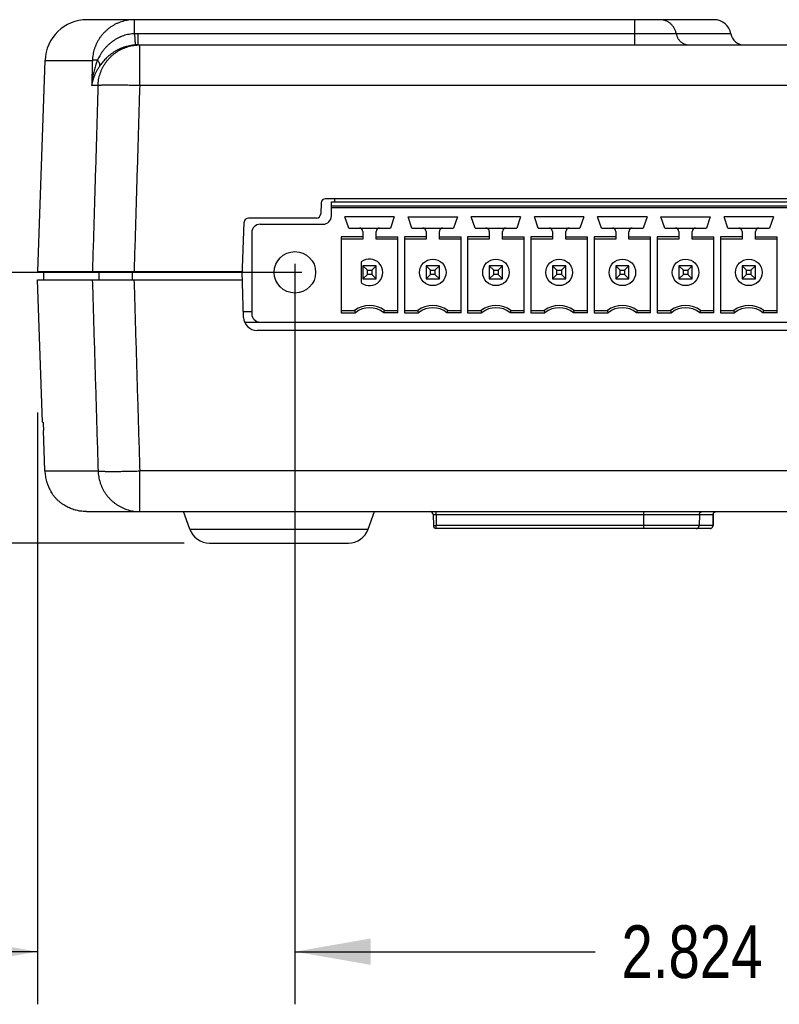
# Model space of a CAD drawing. Header units: inches. Extents: x 0 to 22, y 0 to 17.
# Tile 6 of 21: x 10.8 to 12.6, y 5.3 to 7.7. Entities that reach past the tile are written whole.
import ezdxf

# ---------------------------------------------------------------- set-up
doc = ezdxf.new("R2010")
doc.units = ezdxf.units.IN
doc.header["$LTSCALE"] = 1.21
doc.header["$MEASUREMENT"] = 0
doc.layers.get('0').update_dxf_attribs({"linetype": 'CONTINUOUS'})
doc.layers.add('DIMENSIONS', color=7, linetype='CONTINUOUS')
doc.styles.get("Standard").update_dxf_attribs({"font": 'txt', "width": 0.8})
doc.dimstyles.new('DIMSTYLE_1', dxfattribs={"dimtxt": 0.125, "dimasz": 0.18, "dimexe": 0.18, "dimexo": 0.0625, "dimgap": 0.09, "dimtad": 0, "dimtih": 1, "dimtoh": 1, "dimdec": 3, "dimzin": 4, "dimdsep": 46, "dimtxsty": 'STANDARD', "dimblk": '_FILLED', "dimblk1": '_FILLED', "dimblk2": '_FILLED', "dimcen": 0.09, "dimadec": 0, "dimazin": 0, "dimtp": 0.01, "dimtm": 0.01, "dimtfac": 1, "dimtdec": 3, "dimtofl": 0, "dimtmove": 0, "dimatfit": 3, "dimldrblk": '_FILLED', "dimfxl": 1, "dimtolj": 1, "dimtzin": 4, "dimarcsym": 0})

# ---------------------------------------------------------------- blocks, each defined once
blk = doc.blocks.new('_FILLED')
at = {"color": 0, "linetype": 'BYBLOCK'}
blk.add_solid([(0, 0), (-1, 0.174), (-1, -0.174)], dxfattribs=at)
blk = doc.blocks.new('*D7')
at = {"layer": 'DIMENSIONS', "color": 2, "linetype": 'CONTINUOUS'}
for p, q in [((10.1331, 7.0547), (10.1331, 7.4147)), ((11.5105, 7.0547), (10.0081, 7.0547)), ((11.2311, 6.4116), (10.0081, 6.4116)), ((10.1331, 6.4116), (10.1331, 6.0516))]:
    blk.add_line(p, q, dxfattribs=at)
at = {"layer": 'DIMENSIONS', "color": 2, "linetype": 'CONTINUOUS', "xscale": 0.18, "yscale": 0.18, "zscale": 0.18}
for p, rotation in [((10.1331, 7.0547), 270), ((10.1331, 6.4116), 90)]:
    blk.add_blockref('_FILLED', p, dxfattribs=dict(at, rotation=rotation))
at = {"layer": 'DIMENSIONS', "color": 2, "linetype": 'CONTINUOUS', "width": 0.8}
for s, p in [('.643', (9.5206, 6.685)), ('[', (10.0456, 6.685)), ('16.34', (10.1456, 6.685)), (']', (10.6456, 6.685))]:
    blk.add_text(s, height=0.125, dxfattribs=at).set_placement(p)
blk = doc.blocks.new('*D8')
at = {"layer": 'DIMENSIONS', "color": 2, "linetype": 'CONTINUOUS'}
for p, q in [((11.4939, 6.943), (11.4939, 5.3166)), ((10.8831, 6.7216), (10.8831, 5.3166)), ((10.8831, 5.4416), (10.4014, 5.4416)), ((11.4939, 5.4416), (11.8539, 5.4416))]:
    blk.add_line(p, q, dxfattribs=at)
at = {"layer": 'DIMENSIONS', "color": 2, "linetype": 'CONTINUOUS', "xscale": 0.18, "yscale": 0.18, "zscale": 0.18}
blk.add_blockref('_FILLED', (10.8831, 5.4416), dxfattribs=at)
at = {"layer": 'DIMENSIONS', "color": 2, "linetype": 'CONTINUOUS', "xscale": 0.18, "yscale": 0.18, "zscale": 0.18, "rotation": 180}
blk.add_blockref('_FILLED', (11.4939, 5.4416), dxfattribs=at)
at = {"layer": 'DIMENSIONS', "color": 2, "linetype": 'CONTINUOUS', "width": 0.8}
for s, p in [('.611', (9.1139, 5.3791)), ('[', (9.6389, 5.3791)), ('15.51', (9.7389, 5.3791)), (']', (10.2389, 5.3791))]:
    blk.add_text(s, height=0.125, dxfattribs=at).set_placement(p)
blk = doc.blocks.new('*D9')
at = {"layer": 'DIMENSIONS', "color": 2, "linetype": 'CONTINUOUS'}
for p, q in [((11.4939, 7.0751), (11.4939, 5.3166)), ((14.3179, 7.0324), (14.3179, 5.3166)), ((11.4939, 5.4416), (12.2065, 5.4416)), ((14.3179, 5.4416), (13.6565, 5.4416))]:
    blk.add_line(p, q, dxfattribs=at)
at = {"layer": 'DIMENSIONS', "color": 2, "linetype": 'CONTINUOUS', "xscale": 0.18, "yscale": 0.18, "zscale": 0.18, "rotation": 180}
blk.add_blockref('_FILLED', (11.4939, 5.4416), dxfattribs=at)
at = {"layer": 'DIMENSIONS', "color": 2, "linetype": 'CONTINUOUS', "xscale": 0.18, "yscale": 0.18, "zscale": 0.18}
blk.add_blockref('_FILLED', (14.3179, 5.4416), dxfattribs=at)
at = {"layer": 'DIMENSIONS', "color": 2, "linetype": 'CONTINUOUS', "width": 0.8}
for s, p in [('2.824', (12.269, 5.3791)), ('[', (12.894, 5.3791)), ('71.73', (12.994, 5.3791)), (']', (13.494, 5.3791))]:
    blk.add_text(s, height=0.125, dxfattribs=at).set_placement(p)

msp = doc.modelspace()

# ---------------------------------------------------------------- linework, layer by layer
at = {"color": 7, "linetype": 'CONTINUOUS'}
for p, q in [((12.4892, 7.6546), (11.0008, 7.6546)), ((11.1132, 7.6212), (11.1132, 7.6546)), ((12.3009, 7.5946), (12.3009, 7.6546)), ((11.1212, 7.6213), (11.1212, 7.5946)), ((12.3009, 7.6213), (11.1212, 7.6213)), ((12.5286, 7.6213), (12.399, 7.6213)), ((11.1212, 7.5946), (17.2954, 7.5946)), ((11.1255, 7.4981), (11.1255, 7.5946)), ((10.9008, 7.5581), (10.8833, 7.0566)), ((10.9008, 7.5581), (11.0133, 7.5581)), ((11.0266, 7.4981), (11.0115, 7.4981)), ((17.2911, 7.4981), (11.1255, 7.4981)), ((14.0216, 7.2296), (11.566, 7.2296)), ((11.5878, 7.2296), (11.5877, 7.2221)), ((11.556, 7.22), (11.5551, 7.1933)), ((11.5805, 7.1886), (11.5805, 7.2221)), ((11.5805, 7.2221), (14.0116, 7.2221)), ((14.0116, 7.2122), (11.5805, 7.2122)), ((11.5805, 7.2083), (14.0116, 7.2083)), ((11.5451, 7.1836), (11.3834, 7.1836)), ((11.6216, 7.1599), (11.6124, 7.1866)), ((11.7297, 7.1866), (11.6124, 7.1866)), ((11.7297, 7.1866), (11.7205, 7.1599)), ((11.7716, 7.1599), (11.7624, 7.1866)), ((11.7624, 7.1866), (11.8797, 7.1866)), ((11.8797, 7.1866), (11.8705, 7.1599)), ((11.9216, 7.1599), (11.9124, 7.1866)), ((12.0297, 7.1866), (11.9124, 7.1866)), ((12.0297, 7.1866), (12.0205, 7.1599)), ((12.0716, 7.1599), (12.0624, 7.1866)), ((12.1797, 7.1866), (12.0624, 7.1866)), ((12.1797, 7.1866), (12.1705, 7.1599)), ((12.2216, 7.1599), (12.2124, 7.1866)), ((12.3297, 7.1866), (12.2124, 7.1866)), ((12.3297, 7.1866), (12.3205, 7.1599)), ((12.3716, 7.1599), (12.3624, 7.1866)), ((12.3624, 7.1866), (12.4797, 7.1866)), ((12.4797, 7.1866), (12.4705, 7.1599)), ((12.5216, 7.1599), (12.5124, 7.1866)), ((12.6297, 7.1866), (12.5124, 7.1866)), ((12.6297, 7.1866), (12.6205, 7.1599)), ((11.3688, 7.0435), (11.3734, 7.174)), ((11.4112, 7.1689), (11.5608, 7.1689)), ((11.6216, 7.1599), (11.7205, 7.1599)), ((11.7716, 7.1599), (11.8705, 7.1599)), ((11.9216, 7.1599), (12.0205, 7.1599)), ((12.0716, 7.1599), (12.1705, 7.1599)), ((12.2216, 7.1599), (12.3205, 7.1599)), ((12.3716, 7.1599), (12.4705, 7.1599)), ((12.5216, 7.1599), (12.6205, 7.1599)), ((11.3915, 7.1492), (11.3915, 6.9563)), ((11.6039, 7.1388), (11.6039, 6.9589)), ((11.6553, 7.1388), (11.6039, 7.1388)), ((11.6553, 7.1335), (11.6039, 7.1335)), ((11.6553, 7.152), (11.6553, 7.1335)), ((11.6868, 7.1335), (11.6868, 7.152)), ((11.6868, 7.1388), (11.7382, 7.1388)), ((11.7382, 7.1335), (11.6868, 7.1335)), ((11.7382, 6.9589), (11.7382, 7.1388)), ((11.7539, 7.1388), (11.7539, 6.9589)), ((11.8053, 7.1388), (11.7539, 7.1388)), ((11.8053, 7.1335), (11.7539, 7.1335)), ((11.8053, 7.152), (11.8053, 7.1335)), ((11.8368, 7.1335), (11.8368, 7.152)), ((11.8368, 7.1388), (11.8882, 7.1388)), ((11.8882, 7.1335), (11.8368, 7.1335)), ((11.8882, 6.9589), (11.8882, 7.1388)), ((11.9039, 7.1388), (11.9039, 6.9589)), ((11.9553, 7.1388), (11.9039, 7.1388)), ((11.9553, 7.1335), (11.9039, 7.1335)), ((11.9553, 7.152), (11.9553, 7.1335)), ((11.9868, 7.1335), (11.9868, 7.152)), ((11.9868, 7.1388), (12.0382, 7.1388)), ((12.0382, 7.1335), (11.9868, 7.1335)), ((12.0382, 6.9589), (12.0382, 7.1388)), ((12.0539, 7.1388), (12.0539, 6.9589)), ((12.1053, 7.1388), (12.0539, 7.1388)), ((12.1053, 7.1335), (12.0539, 7.1335)), ((12.1053, 7.152), (12.1053, 7.1335)), ((12.1368, 7.1335), (12.1368, 7.152)), ((12.1368, 7.1388), (12.1882, 7.1388)), ((12.1882, 7.1335), (12.1368, 7.1335)), ((12.1882, 6.9589), (12.1882, 7.1388)), ((12.2039, 7.1388), (12.2039, 6.9589)), ((12.2553, 7.1388), (12.2039, 7.1388)), ((12.2553, 7.1335), (12.2039, 7.1335)), ((12.2553, 7.152), (12.2553, 7.1335)), ((12.2868, 7.1335), (12.2868, 7.152)), ((12.2868, 7.1388), (12.3382, 7.1388)), ((12.3382, 7.1335), (12.2868, 7.1335)), ((12.3382, 6.9589), (12.3382, 7.1388)), ((12.3539, 7.1388), (12.3539, 6.9589)), ((12.4053, 7.1388), (12.3539, 7.1388)), ((12.4053, 7.1335), (12.3539, 7.1335)), ((12.4053, 7.152), (12.4053, 7.1335)), ((12.4368, 7.1335), (12.4368, 7.152)), ((12.4368, 7.1388), (12.4882, 7.1388)), ((12.4882, 7.1335), (12.4368, 7.1335)), ((12.4882, 6.9589), (12.4882, 7.1388)), ((12.5039, 7.1388), (12.5039, 6.9589)), ((12.5553, 7.1388), (12.5039, 7.1388)), ((12.5553, 7.1335), (12.5039, 7.1335)), ((12.5553, 7.152), (12.5553, 7.1335)), ((12.5868, 7.1335), (12.5868, 7.152)), ((12.5868, 7.1388), (12.6382, 7.1388)), ((12.6382, 7.1335), (12.5868, 7.1335)), ((12.6382, 6.9589), (12.6382, 7.1388)), ((11.6514, 7.0793), (11.6514, 7.0302)), ((11.6553, 7.0705), (11.6553, 7.039)), ((11.6659, 7.0599), (11.6553, 7.0705)), ((11.6868, 7.0705), (11.6553, 7.0705)), ((11.6763, 7.0599), (11.6868, 7.0705)), ((11.6868, 7.039), (11.6868, 7.0705)), ((11.8053, 7.0705), (11.8053, 7.039)), ((11.8159, 7.0599), (11.8053, 7.0705)), ((11.8368, 7.0705), (11.8053, 7.0705)), ((11.8263, 7.0599), (11.8368, 7.0705)), ((11.8368, 7.039), (11.8368, 7.0705)), ((11.9553, 7.0705), (11.9553, 7.039)), ((11.9659, 7.0599), (11.9553, 7.0705)), ((11.9868, 7.0705), (11.9553, 7.0705)), ((11.9763, 7.0599), (11.9868, 7.0705)), ((11.9868, 7.039), (11.9868, 7.0705)), ((12.1053, 7.0705), (12.1053, 7.039)), ((12.1159, 7.0599), (12.1053, 7.0705)), ((12.1368, 7.0705), (12.1053, 7.0705)), ((12.1263, 7.0599), (12.1368, 7.0705)), ((12.1368, 7.039), (12.1368, 7.0705)), ((12.2553, 7.0705), (12.2553, 7.039)), ((12.2659, 7.0599), (12.2553, 7.0705)), ((12.2868, 7.0705), (12.2553, 7.0705)), ((12.2763, 7.0599), (12.2868, 7.0705)), ((12.2868, 7.039), (12.2868, 7.0705)), ((12.4053, 7.0705), (12.4053, 7.039)), ((12.4159, 7.0599), (12.4053, 7.0705)), ((12.4368, 7.0705), (12.4053, 7.0705)), ((12.4263, 7.0599), (12.4368, 7.0705)), ((12.4368, 7.039), (12.4368, 7.0705)), ((12.5553, 7.0705), (12.5553, 7.039)), ((12.5659, 7.0599), (12.5553, 7.0705)), ((12.5868, 7.0705), (12.5553, 7.0705)), ((12.5763, 7.0599), (12.5868, 7.0705)), ((12.5868, 7.039), (12.5868, 7.0705)), ((10.8833, 7.0566), (11.3693, 7.0566)), ((10.8981, 7.0366), (10.8981, 7.0566)), ((11.0286, 7.0566), (11.0286, 7.0366)), ((11.1077, 7.0566), (11.1077, 7.0366)), ((11.3722, 6.9475), (11.3684, 7.0566)), ((11.6553, 7.039), (11.6659, 7.0495)), ((11.6553, 7.039), (11.6868, 7.039)), ((11.6659, 7.0495), (11.6659, 7.0599)), ((11.6659, 7.0599), (11.6763, 7.0599)), ((11.6763, 7.0495), (11.6659, 7.0495)), ((11.6763, 7.0599), (11.6763, 7.0495)), ((11.6868, 7.039), (11.6763, 7.0495)), ((11.8053, 7.039), (11.8159, 7.0495)), ((11.8053, 7.039), (11.8368, 7.039)), ((11.8159, 7.0495), (11.8159, 7.0599)), ((11.8159, 7.0599), (11.8263, 7.0599)), ((11.8263, 7.0495), (11.8159, 7.0495)), ((11.8263, 7.0599), (11.8263, 7.0495)), ((11.8368, 7.039), (11.8263, 7.0495)), ((11.9553, 7.039), (11.9659, 7.0495)), ((11.9553, 7.039), (11.9868, 7.039)), ((11.9659, 7.0495), (11.9659, 7.0599)), ((11.9659, 7.0599), (11.9763, 7.0599)), ((11.9763, 7.0495), (11.9659, 7.0495)), ((11.9763, 7.0599), (11.9763, 7.0495)), ((11.9868, 7.039), (11.9763, 7.0495)), ((12.1053, 7.039), (12.1159, 7.0495)), ((12.1053, 7.039), (12.1368, 7.039)), ((12.1159, 7.0495), (12.1159, 7.0599)), ((12.1159, 7.0599), (12.1263, 7.0599)), ((12.1263, 7.0495), (12.1159, 7.0495)), ((12.1263, 7.0599), (12.1263, 7.0495)), ((12.1368, 7.039), (12.1263, 7.0495)), ((12.2553, 7.039), (12.2659, 7.0495)), ((12.2553, 7.039), (12.2868, 7.039)), ((12.2659, 7.0495), (12.2659, 7.0599)), ((12.2659, 7.0599), (12.2763, 7.0599)), ((12.2763, 7.0495), (12.2659, 7.0495)), ((12.2763, 7.0599), (12.2763, 7.0495)), ((12.2868, 7.039), (12.2763, 7.0495)), ((12.4053, 7.039), (12.4159, 7.0495)), ((12.4053, 7.039), (12.4368, 7.039)), ((12.4159, 7.0495), (12.4159, 7.0599)), ((12.4159, 7.0599), (12.4263, 7.0599)), ((12.4263, 7.0495), (12.4159, 7.0495)), ((12.4263, 7.0599), (12.4263, 7.0495)), ((12.4368, 7.039), (12.4263, 7.0495)), ((12.5553, 7.039), (12.5659, 7.0495)), ((12.5553, 7.039), (12.5868, 7.039)), ((12.5659, 7.0495), (12.5659, 7.0599)), ((12.5659, 7.0599), (12.5763, 7.0599)), ((12.5763, 7.0495), (12.5659, 7.0495)), ((12.5763, 7.0599), (12.5763, 7.0495)), ((12.5868, 7.039), (12.5763, 7.0495)), ((10.8949, 6.6993), (10.8831, 7.0366)), ((10.8831, 7.0366), (11.3691, 7.0366)), ((11.3915, 6.9612), (11.3717, 6.9612)), ((11.6039, 6.9642), (11.6356, 6.9642)), ((11.6039, 6.9589), (11.6374, 6.9589)), ((11.7382, 6.9589), (11.7047, 6.9589)), ((11.7065, 6.9642), (11.7382, 6.9642)), ((11.7539, 6.9642), (11.7856, 6.9642)), ((11.7539, 6.9589), (11.7874, 6.9589)), ((11.8882, 6.9589), (11.8547, 6.9589)), ((11.8565, 6.9642), (11.8882, 6.9642)), ((11.9039, 6.9642), (11.9356, 6.9642)), ((11.9039, 6.9589), (11.9374, 6.9589)), ((12.0382, 6.9589), (12.0047, 6.9589)), ((12.0065, 6.9642), (12.0382, 6.9642)), ((12.0539, 6.9642), (12.0856, 6.9642)), ((12.0539, 6.9589), (12.0874, 6.9589)), ((12.1882, 6.9589), (12.1547, 6.9589)), ((12.1565, 6.9642), (12.1882, 6.9642)), ((12.2039, 6.9642), (12.2356, 6.9642)), ((12.2039, 6.9589), (12.2374, 6.9589)), ((12.3382, 6.9589), (12.3047, 6.9589)), ((12.3065, 6.9642), (12.3382, 6.9642)), ((12.3539, 6.9642), (12.3856, 6.9642)), ((12.3539, 6.9589), (12.3874, 6.9589)), ((12.4882, 6.9589), (12.4547, 6.9589)), ((12.4565, 6.9642), (12.4882, 6.9642)), ((12.5039, 6.9642), (12.5356, 6.9642)), ((12.5039, 6.9589), (12.5374, 6.9589)), ((12.6382, 6.9589), (12.6047, 6.9589)), ((12.6065, 6.9642), (12.6382, 6.9642)), ((11.3745, 6.9366), (17.0416, 6.9366)), ((17.012, 6.9166), (11.4042, 6.9166)), ((10.8949, 6.6993), (10.8962, 6.6993)), ((10.9005, 6.5831), (10.8972, 6.6793)), ((10.9005, 6.5831), (11.0268, 6.5831)), ((11.1256, 6.4866), (11.1256, 6.5831)), ((17.2945, 6.5831), (11.1256, 6.5831)), ((10.9165, 6.5311), (10.917, 6.5311)), ((10.9169, 6.5312), (10.917, 6.5311)), ((10.9992, 6.4866), (17.5248, 6.4866)), ((11.2442, 6.4448), (11.2293, 6.4866)), ((11.6679, 6.4448), (11.6829, 6.4866)), ((11.8221, 6.4798), (11.8225, 6.4535)), ((11.8291, 6.4798), (11.8291, 6.4866)), ((11.8291, 6.4798), (11.8295, 6.4535)), ((11.8291, 6.4798), (12.4867, 6.4798)), ((12.3219, 6.4466), (12.3219, 6.4866)), ((12.4539, 6.4798), (12.4535, 6.4535)), ((12.4867, 6.4798), (12.4862, 6.4535)), ((12.4863, 6.4535), (12.4868, 6.4798)), ((12.4936, 6.4866), (12.4938, 6.4866)), ((11.8295, 6.4466), (11.8295, 6.4535)), ((12.4862, 6.4535), (11.8295, 6.4535)), ((11.2442, 6.4448), (11.6679, 6.4448)), ((12.4793, 6.4466), (11.8295, 6.4466)), ((11.2913, 6.4116), (11.6208, 6.4116))]:
    msp.add_line(p, q, dxfattribs=at)
for points in [[(12.4868, 6.4798), (12.4869, 6.4803), (12.487, 6.4812), (12.4872, 6.482), (12.4875, 6.4827), (12.4879, 6.4833), (12.4882, 6.4838), (12.4886, 6.4843), (12.489, 6.4847), (12.4894, 6.485), (12.4898, 6.4853), (12.4902, 6.4856), (12.4906, 6.4858), (12.4909, 6.486), (12.4913, 6.4862), (12.4917, 6.4863), (12.492, 6.4864), (12.4923, 6.4865), (12.4927, 6.4865), (12.493, 6.4866), (12.4933, 6.4866), (12.4936, 6.4866)], [(12.4869, 6.4803), (12.487, 6.4812), (12.4872, 6.4819), (12.4875, 6.4826), (12.4878, 6.4832), (12.4881, 6.4837), (12.4885, 6.4842), (12.4889, 6.4846), (12.4892, 6.4849), (12.4896, 6.4852), (12.49, 6.4855), (12.4904, 6.4857), (12.4907, 6.4859), (12.4911, 6.4861), (12.4914, 6.4862), (12.4918, 6.4863), (12.4921, 6.4864), (12.4924, 6.4865), (12.4927, 6.4865), (12.493, 6.4866), (12.4933, 6.4866)], [(12.4793, 6.4466), (12.4802, 6.4467), (12.4811, 6.4469), (12.4819, 6.4471), (12.4827, 6.4475), (12.4835, 6.448), (12.4842, 6.4486), (12.4848, 6.4493), (12.4853, 6.4501), (12.4857, 6.4509), (12.486, 6.4518), (12.4862, 6.4527), (12.4863, 6.4535)]]:
    msp.add_lwpolyline(points, dxfattribs=at)
for centre, radius in [((11.4939, 7.0547), 0.0492), ((11.8211, 7.0547), 0.0315), ((11.9711, 7.0547), 0.0315), ((12.1211, 7.0547), 0.0315), ((12.2711, 7.0547), 0.0315), ((12.4211, 7.0547), 0.0315), ((12.5711, 7.0547), 0.0315)]:
    msp.add_circle(centre, radius, dxfattribs=at)
for centre, radius, start, end in [((11.0008, 7.5546), 0.1, 90, 178), ((12.4892, 7.6146), 0.04, 9.5941, 90), ((12.5602, 7.6266), 0.032, 189.5941, 270), ((11.566, 7.2196), 0.01, 90, 178), ((11.3834, 7.1736), 0.01, 90, 178), ((11.5451, 7.1936), 0.01, 270, 358), ((11.5608, 7.1886), 0.0197, 270, 360), ((11.4112, 7.1492), 0.0197, 90, 180), ((11.6474, 7.152), 0.00787, 0, 90), ((11.6947, 7.152), 0.00787, 90, 180), ((11.7974, 7.152), 0.00787, 0, 90), ((11.8447, 7.152), 0.00787, 90, 180), ((11.9474, 7.152), 0.00787, 0, 90), ((11.9947, 7.152), 0.00787, 90, 180), ((12.0974, 7.152), 0.00787, 0, 90), ((12.1447, 7.152), 0.00787, 90, 180), ((12.2474, 7.152), 0.00787, 0, 90), ((12.2947, 7.152), 0.00787, 90, 180), ((12.3974, 7.152), 0.00787, 0, 90), ((12.4447, 7.152), 0.00787, 90, 180), ((12.5474, 7.152), 0.00787, 0, 90), ((12.5947, 7.152), 0.00787, 90, 180), ((11.6711, 7.0547), 0.0315, 231.3178, 128.6822), ((11.6711, 6.9169), 0.0591, 53.1301, 126.8699), ((11.6711, 6.9169), 0.0538, 51.2958, 128.7042), ((11.8211, 6.9169), 0.0591, 53.1301, 126.8699), ((11.8211, 6.9169), 0.0538, 51.2958, 128.7042), ((11.9711, 6.9169), 0.0591, 53.1301, 126.8699), ((11.9711, 6.9169), 0.0538, 51.2958, 128.7042), ((12.1211, 6.9169), 0.0591, 53.1301, 126.8699), ((12.1211, 6.9169), 0.0538, 51.2958, 128.7042), ((12.2711, 6.9169), 0.0591, 53.1301, 126.8699), ((12.2711, 6.9169), 0.0538, 51.2958, 128.7042), ((12.4211, 6.9169), 0.0591, 53.1301, 126.8699), ((12.4211, 6.9169), 0.0538, 51.2958, 128.7042), ((12.5711, 6.9169), 0.0591, 53.1301, 126.8699), ((12.5711, 6.9169), 0.0538, 51.2958, 128.7042), ((11.4042, 6.9486), 0.032, 182, 270), ((11.4112, 6.9563), 0.0197, 180, 270), ((11.8151, 6.4796), 0.007, 1, 89.9999), ((11.8295, 6.4536), 0.007, 181, 270), ((11.2913, 6.4616), 0.05, 199.6538, 270), ((11.6208, 6.4616), 0.05, 270, 340.3462)]:
    msp.add_arc(centre, radius, start, end, dxfattribs=at)
for points, knots in [([(11.1132, 7.6546), (11.1109, 7.6546), (11.1062, 7.6545), (11.0992, 7.6537), (11.0923, 7.6525), (11.0855, 7.6508), (11.0789, 7.6487), (11.0724, 7.646), (11.0661, 7.643), (11.0601, 7.6395), (11.0543, 7.6356), (11.0488, 7.6313), (11.0436, 7.6266), (11.0388, 7.6216), (11.0343, 7.6162), (11.0302, 7.6106), (11.0265, 7.6047), (11.0232, 7.5985), (11.0204, 7.5921), (11.018, 7.5856), (11.0161, 7.5788), (11.0147, 7.572), (11.0137, 7.5651), (11.0134, 7.5604), (11.0133, 7.5581)], [0, 0, 0, 0, 0.045713, 0.091377, 0.136981, 0.182524, 0.228014, 0.27346, 0.31887, 0.364256, 0.409629, 0.455, 0.500377, 0.54577, 0.59118, 0.636602, 0.682027, 0.727448, 0.772866, 0.818284, 0.863706, 0.909131, 0.954562, 1, 1, 1, 1]), ([(12.399, 7.6213), (12.3988, 7.6224), (12.3983, 7.6247), (12.3973, 7.6281), (12.396, 7.6313), (12.3944, 7.6345), (12.3925, 7.6374), (12.3904, 7.6402), (12.3881, 7.6428), (12.3856, 7.6452), (12.3828, 7.6474), (12.3799, 7.6493), (12.3768, 7.6509), (12.3736, 7.6522), (12.3703, 7.6533), (12.367, 7.6541), (12.3635, 7.6545), (12.3612, 7.6546), (12.3601, 7.6546)], [0, 0, 0, 0, 0.062933, 0.12583, 0.188681, 0.251477, 0.314209, 0.376872, 0.439462, 0.501979, 0.564423, 0.626798, 0.689108, 0.751361, 0.813565, 0.875732, 0.937873, 1, 1, 1, 1]), ([(11.1132, 7.6212), (11.111, 7.6211), (11.1067, 7.6208), (11.1002, 7.6199), (11.0937, 7.6185), (11.0874, 7.6166), (11.0811, 7.6143), (11.0749, 7.6115), (11.0689, 7.6082), (11.0631, 7.6045), (11.0574, 7.6003), (11.0521, 7.5958), (11.047, 7.5909), (11.0423, 7.5857), (11.038, 7.5803), (11.0341, 7.5748), (11.0307, 7.5693), (11.0277, 7.5639), (11.0259, 7.5603), (11.0251, 7.5586)], [0, 0, 0, 0, 0.057526, 0.11508, 0.172833, 0.231001, 0.289781, 0.349255, 0.409444, 0.470298, 0.53171, 0.59353, 0.655485, 0.717247, 0.778268, 0.837816, 0.89516, 0.949529, 1, 1, 1, 1]), ([(11.1212, 7.6213), (11.1203, 7.6213), (11.1185, 7.6213), (11.1159, 7.6212), (11.1141, 7.6212), (11.1132, 7.6212)], [0, 0, 0, 0, 0.333512, 0.666849, 1, 1, 1, 1]), ([(11.1132, 7.6212), (11.1133, 7.6202), (11.1134, 7.6183), (11.1136, 7.6154), (11.1137, 7.6127), (11.1139, 7.6101), (11.1141, 7.6076), (11.1142, 7.6053), (11.1144, 7.6032), (11.1145, 7.6012), (11.1146, 7.5995), (11.1147, 7.5981), (11.1148, 7.5968), (11.1149, 7.5959), (11.115, 7.5951), (11.1151, 7.5947), (11.115, 7.5945), (11.1151, 7.5945)], [0, 0, 0, 0, 0.108842, 0.215078, 0.317759, 0.415991, 0.508921, 0.595739, 0.675692, 0.748085, 0.812291, 0.867751, 0.913985, 0.950592, 0.977259, 0.99376, 1, 1, 1, 1]), ([(12.399, 7.6213), (12.3985, 7.6213), (12.3974, 7.6213), (12.3956, 7.6213), (12.3932, 7.6213), (12.3904, 7.6213), (12.3872, 7.6213), (12.3836, 7.6213), (12.3795, 7.6213), (12.3751, 7.6213), (12.3702, 7.6213), (12.3651, 7.6213), (12.3596, 7.6213), (12.3539, 7.6213), (12.3479, 7.6213), (12.3416, 7.6213), (12.3351, 7.6213), (12.3285, 7.6213), (12.3217, 7.6213), (12.3149, 7.6213), (12.3079, 7.6213), (12.3032, 7.6213), (12.3009, 7.6213)], [0, 0, 0, 0, 0.014144, 0.033155, 0.056949, 0.085416, 0.118385, 0.155686, 0.197144, 0.242547, 0.291663, 0.344263, 0.400108, 0.458916, 0.520396, 0.584256, 0.650198, 0.717913, 0.787088, 0.857407, 0.92851, 1, 1, 1, 1]), ([(12.399, 7.6213), (12.3991, 7.6203), (12.3996, 7.6184), (12.4004, 7.6155), (12.4016, 7.6127), (12.403, 7.6101), (12.4046, 7.6076), (12.4065, 7.6053), (12.4086, 7.6032), (12.4108, 7.6012), (12.4133, 7.5995), (12.4158, 7.598), (12.4185, 7.5968), (12.4213, 7.5958), (12.4242, 7.5951), (12.4271, 7.5947), (12.4291, 7.5946), (12.4301, 7.5946)], [0, 0, 0, 0, 0.067112, 0.134191, 0.201217, 0.26818, 0.33507, 0.401882, 0.46861, 0.535255, 0.601819, 0.668309, 0.734734, 0.801101, 0.867421, 0.933703, 1, 1, 1, 1]), ([(11.0266, 7.4981), (11.0267, 7.5004), (11.027, 7.5051), (11.028, 7.512), (11.0294, 7.5188), (11.0313, 7.5255), (11.0337, 7.5321), (11.0365, 7.5385), (11.0397, 7.5447), (11.0434, 7.5506), (11.0475, 7.5562), (11.0519, 7.5616), (11.0567, 7.5666), (11.0618, 7.5713), (11.0673, 7.5756), (11.073, 7.5795), (11.079, 7.583), (11.0852, 7.5861), (11.0916, 7.5887), (11.0982, 7.5908), (11.1049, 7.5925), (11.1117, 7.5937), (11.1186, 7.5945), (11.1232, 7.5946), (11.1255, 7.5946)], [0, 0, 0, 0, 0.045648, 0.091301, 0.136972, 0.182651, 0.228307, 0.273934, 0.319535, 0.365108, 0.410652, 0.45616, 0.501634, 0.547074, 0.592481, 0.637856, 0.683199, 0.728514, 0.773803, 0.81907, 0.864319, 0.909554, 0.95478, 1, 1, 1, 1]), ([(11.1151, 7.5945), (11.1128, 7.5943), (11.1082, 7.5939), (11.1013, 7.5928), (11.0945, 7.5912), (11.0878, 7.5892), (11.0814, 7.5868), (11.0751, 7.5839), (11.0692, 7.5807), (11.0635, 7.5773), (11.0581, 7.5735), (11.0531, 7.5695), (11.0484, 7.5654), (11.0441, 7.5611), (11.0401, 7.5569), (11.0366, 7.5526), (11.0333, 7.5484), (11.0313, 7.5456), (11.0304, 7.5442)], [0, 0, 0, 0, 0.068073, 0.136283, 0.204523, 0.272657, 0.340428, 0.407545, 0.473799, 0.539018, 0.60307, 0.665835, 0.727106, 0.786546, 0.843845, 0.89873, 0.950862, 1, 1, 1, 1]), ([(11.1212, 7.5946), (11.1205, 7.5946), (11.1191, 7.5946), (11.1171, 7.5946), (11.1158, 7.5945), (11.1151, 7.5945)], [0, 0, 0, 0, 0.333751, 0.667093, 1, 1, 1, 1]), ([(11.0251, 7.5586), (11.0238, 7.5551), (11.0212, 7.5478), (11.0179, 7.5363), (11.0151, 7.5241), (11.0129, 7.5113), (11.0119, 7.5025), (11.0115, 7.4981)], [0, 0, 0, 0, 0.180443, 0.373082, 0.576052, 0.786295, 1, 1, 1, 1]), ([(11.0133, 7.5581), (11.0131, 7.5515), (11.0127, 7.5381), (11.0121, 7.5181), (11.0117, 7.5048), (11.0115, 7.4981)], [0, 0, 0, 0, 0.333316, 0.666649, 1, 1, 1, 1]), ([(11.0251, 7.5586), (11.0244, 7.5586), (11.0229, 7.5586), (11.0208, 7.5585), (11.019, 7.5585), (11.0174, 7.5584), (11.016, 7.5584), (11.0149, 7.5583), (11.014, 7.5582), (11.0135, 7.5582), (11.0133, 7.5581)], [0, 0, 0, 0, 0.193223, 0.369062, 0.526222, 0.663642, 0.780404, 0.875742, 0.949069, 1, 1, 1, 1]), ([(11.0251, 7.5586), (11.0256, 7.558), (11.0265, 7.5568), (11.0277, 7.555), (11.0287, 7.5533), (11.0295, 7.5516), (11.0301, 7.5499), (11.0305, 7.5483), (11.0307, 7.5469), (11.0306, 7.5455), (11.0305, 7.5446), (11.0304, 7.5442)], [0, 0, 0, 0, 0.143532, 0.279369, 0.406944, 0.525944, 0.636272, 0.738106, 0.831963, 0.918779, 1, 1, 1, 1]), ([(11.0304, 7.5442), (11.0291, 7.5423), (11.0266, 7.5385), (11.0232, 7.5325), (11.0201, 7.5262), (11.0172, 7.5195), (11.0148, 7.5125), (11.0129, 7.5054), (11.0119, 7.5006), (11.0115, 7.4981)], [0, 0, 0, 0, 0.133178, 0.2712, 0.413006, 0.557869, 0.704737, 0.85244, 1, 1, 1, 1]), ([(11.0266, 7.4981), (11.0251, 7.4491), (11.0222, 7.351), (11.0178, 7.2039), (11.0148, 7.1057), (11.0133, 7.0566)], [0, 0, 0, 0, 0.333049, 0.666382, 1, 1, 1, 1]), ([(11.1255, 7.4981), (11.1231, 7.4982), (11.1184, 7.4983), (11.1113, 7.4985), (11.1043, 7.4987), (11.0975, 7.4988), (11.0907, 7.499), (11.0842, 7.4991), (11.0778, 7.4991), (11.0717, 7.4992), (11.0659, 7.4992), (11.0603, 7.4992), (11.0551, 7.4992), (11.0503, 7.4992), (11.0458, 7.4991), (11.0417, 7.4991), (11.0381, 7.499), (11.0349, 7.4988), (11.0321, 7.4987), (11.0299, 7.4985), (11.0281, 7.4984), (11.027, 7.4982), (11.0266, 7.4981)], [0, 0, 0, 0, 0.071862, 0.143356, 0.214121, 0.283797, 0.352034, 0.418488, 0.482821, 0.544709, 0.60384, 0.659916, 0.712653, 0.761786, 0.807068, 0.848272, 0.88519, 0.917641, 0.945464, 0.968526, 0.986726, 1, 1, 1, 1]), ([(11.1255, 7.4981), (11.124, 7.4491), (11.1211, 7.351), (11.1166, 7.2039), (11.1137, 7.1057), (11.1122, 7.0566)], [0, 0, 0, 0, 0.333111, 0.666452, 1, 1, 1, 1]), ([(11.0131, 7.0366), (11.0146, 6.9862), (11.0177, 6.8854), (11.0222, 6.7342), (11.0252, 6.6335), (11.0268, 6.5831)], [0, 0, 0, 0, 0.333573, 0.666906, 1, 1, 1, 1]), ([(11.112, 7.0366), (11.1135, 6.9862), (11.1165, 6.8854), (11.1211, 6.7342), (11.1241, 6.6335), (11.1256, 6.5831)], [0, 0, 0, 0, 0.333528, 0.666862, 1, 1, 1, 1]), ([(11.6356, 6.9642), (11.6358, 6.9636), (11.6362, 6.9624), (11.6368, 6.9606), (11.6372, 6.9595), (11.6374, 6.9589)], [0, 0, 0, 0, 0.338758, 0.672094, 1, 1, 1, 1]), ([(11.7047, 6.9589), (11.7049, 6.9595), (11.7053, 6.9606), (11.7059, 6.9624), (11.7063, 6.9636), (11.7065, 6.9642)], [0, 0, 0, 0, 0.327769, 0.661104, 1, 1, 1, 1]), ([(11.7874, 6.9589), (11.7872, 6.9595), (11.7868, 6.9606), (11.7862, 6.9624), (11.7858, 6.9636), (11.7856, 6.9642)], [0, 0, 0, 0, 0.327769, 0.661103, 1, 1, 1, 1]), ([(11.8565, 6.9642), (11.8563, 6.9636), (11.8559, 6.9624), (11.8553, 6.9606), (11.8549, 6.9595), (11.8547, 6.9589)], [0, 0, 0, 0, 0.338759, 0.672095, 1, 1, 1, 1]), ([(11.9374, 6.9589), (11.9372, 6.9595), (11.9368, 6.9606), (11.9362, 6.9624), (11.9358, 6.9636), (11.9356, 6.9642)], [0, 0, 0, 0, 0.327769, 0.661103, 1, 1, 1, 1]), ([(12.0065, 6.9642), (12.0063, 6.9636), (12.0059, 6.9624), (12.0053, 6.9606), (12.0049, 6.9595), (12.0047, 6.9589)], [0, 0, 0, 0, 0.338759, 0.672095, 1, 1, 1, 1]), ([(12.0874, 6.9589), (12.0872, 6.9595), (12.0868, 6.9606), (12.0862, 6.9624), (12.0858, 6.9636), (12.0856, 6.9642)], [0, 0, 0, 0, 0.327769, 0.661103, 1, 1, 1, 1]), ([(12.1565, 6.9642), (12.1563, 6.9636), (12.1559, 6.9624), (12.1553, 6.9606), (12.1549, 6.9595), (12.1547, 6.9589)], [0, 0, 0, 0, 0.338759, 0.672095, 1, 1, 1, 1]), ([(12.2374, 6.9589), (12.2372, 6.9595), (12.2368, 6.9606), (12.2362, 6.9624), (12.2358, 6.9636), (12.2356, 6.9642)], [0, 0, 0, 0, 0.327769, 0.661103, 1, 1, 1, 1]), ([(12.3065, 6.9642), (12.3063, 6.9636), (12.3059, 6.9624), (12.3053, 6.9606), (12.3049, 6.9595), (12.3047, 6.9589)], [0, 0, 0, 0, 0.338759, 0.672095, 1, 1, 1, 1]), ([(12.3874, 6.9589), (12.3872, 6.9595), (12.3868, 6.9606), (12.3862, 6.9624), (12.3858, 6.9636), (12.3856, 6.9642)], [0, 0, 0, 0, 0.327769, 0.661103, 1, 1, 1, 1]), ([(12.4565, 6.9642), (12.4563, 6.9636), (12.4559, 6.9624), (12.4553, 6.9606), (12.4549, 6.9595), (12.4547, 6.9589)], [0, 0, 0, 0, 0.338759, 0.672095, 1, 1, 1, 1]), ([(12.5374, 6.9589), (12.5372, 6.9595), (12.5368, 6.9606), (12.5362, 6.9624), (12.5358, 6.9636), (12.5356, 6.9642)], [0, 0, 0, 0, 0.327769, 0.661103, 1, 1, 1, 1]), ([(12.6065, 6.9642), (12.6063, 6.9636), (12.6059, 6.9624), (12.6053, 6.9606), (12.6049, 6.9595), (12.6047, 6.9589)], [0, 0, 0, 0, 0.338759, 0.672095, 1, 1, 1, 1]), ([(10.8962, 6.6993), (10.8962, 6.6993), (10.8962, 6.6991), (10.8963, 6.6988), (10.8963, 6.6982), (10.8964, 6.6975), (10.8964, 6.6965), (10.8965, 6.6954), (10.8966, 6.6941), (10.8966, 6.6926), (10.8967, 6.691), (10.8968, 6.6892), (10.8969, 6.6874), (10.897, 6.6854), (10.897, 6.6834), (10.8971, 6.6814), (10.8972, 6.68), (10.8972, 6.6793)], [0, 0, 0, 0, 0.005743, 0.022264, 0.049469, 0.086849, 0.134302, 0.191426, 0.257307, 0.330944, 0.412277, 0.500271, 0.593461, 0.690781, 0.792043, 0.895688, 1, 1, 1, 1]), ([(10.9005, 6.5831), (10.9006, 6.581), (10.9009, 6.5767), (10.9017, 6.5704), (10.903, 6.5641), (10.9041, 6.5599), (10.9047, 6.5579)], [0, 0, 0, 0, 0.250002, 0.500005, 0.750003, 1, 1, 1, 1]), ([(11.0268, 6.5831), (11.0272, 6.5831), (11.0282, 6.5829), (11.03, 6.5827), (11.0322, 6.5826), (11.035, 6.5824), (11.0381, 6.5823), (11.0418, 6.5822), (11.0458, 6.5821), (11.0502, 6.5821), (11.0551, 6.582), (11.0603, 6.582), (11.0658, 6.582), (11.0717, 6.5821), (11.0778, 6.5821), (11.0842, 6.5822), (11.0908, 6.5823), (11.0975, 6.5824), (11.1044, 6.5826), (11.1114, 6.5827), (11.1185, 6.5829), (11.1233, 6.5831), (11.1256, 6.5831)], [0, 0, 0, 0, 0.013164, 0.031216, 0.05411, 0.081729, 0.113905, 0.15051, 0.19142, 0.236481, 0.285501, 0.33824, 0.394412, 0.453696, 0.515748, 0.580248, 0.646874, 0.715294, 0.785168, 0.856147, 0.927877, 1, 1, 1, 1]), ([(11.0268, 6.5831), (11.0268, 6.5808), (11.0272, 6.5762), (11.0281, 6.5693), (11.0296, 6.5624), (11.0315, 6.5557), (11.0338, 6.5491), (11.0366, 6.5428), (11.0399, 6.5366), (11.0435, 6.5307), (11.0476, 6.525), (11.0521, 6.5197), (11.0569, 6.5146), (11.062, 6.51), (11.0674, 6.5057), (11.0732, 6.5018), (11.0791, 6.4983), (11.0854, 6.4952), (11.0918, 6.4926), (11.0983, 6.4904), (11.105, 6.4887), (11.1119, 6.4875), (11.1187, 6.4868), (11.1233, 6.4866), (11.1256, 6.4866)], [0, 0, 0, 0, 0.045695, 0.091389, 0.137073, 0.182743, 0.228393, 0.274019, 0.319618, 0.365187, 0.410725, 0.456229, 0.5017, 0.547136, 0.592538, 0.637908, 0.683247, 0.728557, 0.773842, 0.819104, 0.864349, 0.909578, 0.954794, 1, 1, 1, 1]), ([(10.9047, 6.5579), (10.9049, 6.5571), (10.9054, 6.5556), (10.9062, 6.5533), (10.907, 6.5511), (10.9079, 6.5488), (10.9088, 6.5466), (10.9098, 6.5444), (10.9107, 6.5423), (10.9117, 6.5403), (10.9128, 6.5383), (10.9138, 6.5364), (10.9148, 6.5346), (10.9159, 6.5329), (10.9166, 6.5318), (10.9169, 6.5313)], [0, 0, 0, 0, 0.081802, 0.163232, 0.2447, 0.326883, 0.409797, 0.492286, 0.571837, 0.648121, 0.722665, 0.796358, 0.868622, 0.939391, 1, 1, 1, 1]), ([(10.9165, 6.5311), (10.9163, 6.5313), (10.916, 6.5319), (10.9156, 6.5327), (10.9154, 6.5334), (10.9152, 6.5339), (10.9152, 6.5341)], [0, 0, 0, 0, 0.28994, 0.565252, 0.825625, 1, 1, 1, 1]), ([(10.9992, 6.4866), (10.9974, 6.4866), (10.9938, 6.4867), (10.9884, 6.4872), (10.983, 6.4879), (10.9776, 6.489), (10.9721, 6.4903), (10.9667, 6.492), (10.9613, 6.4941), (10.9559, 6.4965), (10.9505, 6.4993), (10.9452, 6.5025), (10.9399, 6.5061), (10.9348, 6.5102), (10.9299, 6.5147), (10.9251, 6.5197), (10.9206, 6.5251), (10.9179, 6.529), (10.9166, 6.531)], [0, 0, 0, 0, 0.055071, 0.11052, 0.166376, 0.222739, 0.280011, 0.338263, 0.397496, 0.458029, 0.520044, 0.583535, 0.64866, 0.715593, 0.784227, 0.854611, 0.926959, 1, 1, 1, 1]), ([(11.8221, 6.4798), (11.8221, 6.4798), (11.8222, 6.4798), (11.8223, 6.4798), (11.8226, 6.4798), (11.823, 6.4798), (11.8235, 6.4798), (11.8241, 6.4798), (11.8248, 6.4798), (11.8256, 6.4798), (11.8264, 6.4798), (11.8273, 6.4798), (11.8281, 6.4798), (11.8287, 6.4798), (11.8291, 6.4798)], [0, 0, 0, 0, 0.008783, 0.034346, 0.076403, 0.134249, 0.206906, 0.293129, 0.391455, 0.500227, 0.617556, 0.741409, 0.869639, 1, 1, 1, 1]), ([(12.4539, 6.4798), (12.4539, 6.4801), (12.454, 6.4807), (12.4542, 6.4815), (12.4545, 6.4824), (12.4549, 6.4832), (12.4554, 6.484), (12.4559, 6.4846), (12.4566, 6.4852), (12.4574, 6.4857), (12.4582, 6.4861), (12.459, 6.4864), (12.4599, 6.4866), (12.4605, 6.4866), (12.4608, 6.4866)], [0, 0, 0, 0, 0.084234, 0.168402, 0.252447, 0.336325, 0.419998, 0.503445, 0.586658, 0.669646, 0.752432, 0.835053, 0.917557, 1, 1, 1, 1]), ([(12.4867, 6.4798), (12.4867, 6.4801), (12.4868, 6.4807), (12.487, 6.4815), (12.4872, 6.4824), (12.4877, 6.4832), (12.4882, 6.484), (12.4888, 6.4846), (12.4894, 6.4852), (12.4902, 6.4857), (12.491, 6.4861), (12.4918, 6.4864), (12.4927, 6.4866), (12.4933, 6.4866), (12.4936, 6.4866)], [0, 0, 0, 0, 0.084056, 0.168058, 0.251963, 0.335733, 0.419338, 0.502763, 0.585999, 0.669055, 0.75195, 0.834712, 0.91738, 1, 1, 1, 1]), ([(12.4867, 6.4798), (12.4867, 6.4798), (12.4868, 6.4797), (12.4868, 6.4798), (12.4868, 6.4798)], [0, 0, 0, 0, 0.99563, 1, 1, 1, 1]), ([(11.8225, 6.4535), (11.8225, 6.4535), (11.8226, 6.4535), (11.8228, 6.4535), (11.8231, 6.4535), (11.8234, 6.4535), (11.8239, 6.4535), (11.8245, 6.4535), (11.8252, 6.4535), (11.826, 6.4535), (11.8268, 6.4535), (11.8277, 6.4535), (11.8286, 6.4535), (11.8292, 6.4535), (11.8295, 6.4535)], [0, 0, 0, 0, 0.00849, 0.032804, 0.072839, 0.128498, 0.199509, 0.285187, 0.38428, 0.494932, 0.614741, 0.74089, 0.870334, 1, 1, 1, 1]), ([(12.4466, 6.4466), (12.4469, 6.4466), (12.4475, 6.4467), (12.4484, 6.4468), (12.4492, 6.4471), (12.45, 6.4475), (12.4508, 6.448), (12.4514, 6.4486), (12.452, 6.4493), (12.4525, 6.4501), (12.4529, 6.4509), (12.4532, 6.4517), (12.4534, 6.4526), (12.4535, 6.4532), (12.4535, 6.4535)], [0, 0, 0, 0, 0.082443, 0.164947, 0.247568, 0.330354, 0.413342, 0.496555, 0.580002, 0.663675, 0.747553, 0.831598, 0.915766, 1, 1, 1, 1]), ([(12.4793, 6.4466), (12.4796, 6.4466), (12.4802, 6.4467), (12.4811, 6.4468), (12.4819, 6.4471), (12.4827, 6.4475), (12.4835, 6.448), (12.4841, 6.4486), (12.4847, 6.4493), (12.4852, 6.4501), (12.4856, 6.4509), (12.4859, 6.4517), (12.4861, 6.4526), (12.4862, 6.4532), (12.4862, 6.4535)], [0, 0, 0, 0, 0.08262, 0.165288, 0.248049, 0.330943, 0.413999, 0.497235, 0.58066, 0.664266, 0.748035, 0.831941, 0.915943, 1, 1, 1, 1]), ([(12.4862, 6.4535), (12.4862, 6.4535), (12.4863, 6.4535), (12.4863, 6.4535), (12.4863, 6.4535)], [0, 0, 0, 0, 0.977852, 1, 1, 1, 1])]:
    msp.add_open_spline(points, degree=3, knots=knots, dxfattribs=at)
for points in [[(10.9166, 6.531), (10.9165, 6.531), (10.9165, 6.531), (10.9165, 6.5311)], [(10.9169, 6.5313), (10.9169, 6.5313), (10.9169, 6.5313), (10.9169, 6.5312)], [(10.9169, 6.5312), (10.917, 6.5312), (10.917, 6.5311), (10.917, 6.5311)]]:
    msp.add_open_spline(points, degree=3, dxfattribs=at)

# ---------------------------------------------------------------- dimensions: what is measured, and where the dimension line sits
at = {"layer": 'DIMENSIONS', "color": 2, "linetype": 'CONTINUOUS'}
dim = msp.add_linear_dim(base=(10.1331, 6.4116), p1=(11.5105, 7.0547), p2=(11.2311, 6.4116), angle=270, dimstyle='DIMSTYLE_1', dxfattribs=at)
dim.commit()
dim.dimension.update_dxf_attribs({"geometry": '*D7', "text_midpoint": (10.1331, 6.7475), "dimtype": 160})
for base, p1, p2, picture, middle in [((14.3179, 5.4416), (11.4939, 7.0751), (14.3179, 7.0324), '*D9', (12.9315, 5.4416)), ((11.4939, 5.4416), (10.8831, 6.7216), (11.4939, 6.943), '*D8', (9.7264, 5.4416))]:
    dim = msp.add_linear_dim(base=base, p1=p1, p2=p2, dimstyle='DIMSTYLE_1', dxfattribs=at)
    dim.commit()
    dim.dimension.update_dxf_attribs({"geometry": picture, "text_midpoint": middle, "dimtype": 160})

doc.saveas('drawing.dxf')
